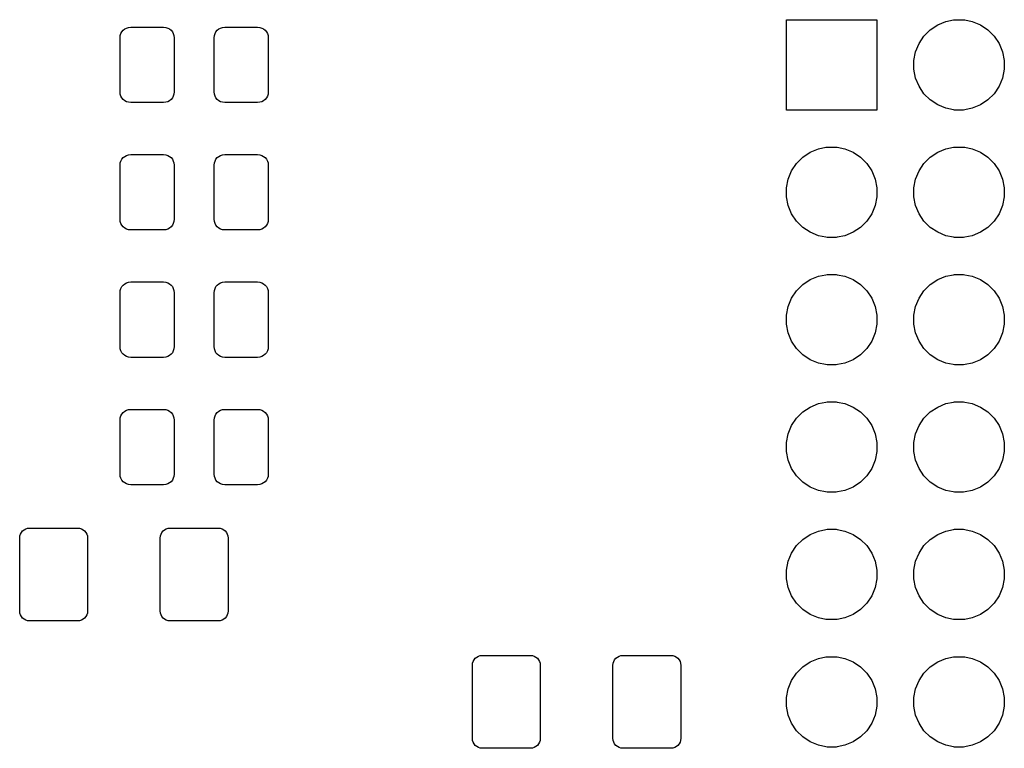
# Model space of a CAD drawing. Extents: x 4.88 to 6.44, y -3.76 to -3.16.
# Tile 2 of 2: x 5.66 to 6.44, y -3.74 to -3.16. Entities that reach past the tile are written whole.
import ezdxf

# ---------------------------------------------------------------- set-up
doc = ezdxf.new("R2010")
doc.units = 0
doc.header["$MEASUREMENT"] = 0
doc.layers.add('BLACK', color=7, linetype='CONTINUOUS')

msp = doc.modelspace()

# ---------------------------------------------------------------- linework, layer by layer
at = {"layer": 'BLACK', "linetype": 'CONTINUOUS'}
for p, q in [((6.26453, -3.23547), (6.26453, -3.16453)), ((6.26453, -3.16453), (6.33547, -3.16453)), ((6.33547, -3.16453), (6.33547, -3.23547)), ((6.3832, -3.16856), (6.38965, -3.16589)), ((6.38965, -3.16589), (6.39553, -3.16472)), ((6.39553, -3.16472), (6.39651, -3.16453)), ((6.39651, -3.16453), (6.40349, -3.16453)), ((6.40349, -3.16453), (6.40447, -3.16472)), ((6.40447, -3.16472), (6.41035, -3.16589)), ((6.41035, -3.16589), (6.4168, -3.16856)), ((5.74253, -3.17547), (5.74328, -3.17406)), ((5.74328, -3.17406), (5.74429, -3.17283)), ((5.74429, -3.17283), (5.74552, -3.17182)), ((5.74552, -3.17182), (5.74692, -3.17107)), ((5.74692, -3.17107), (5.74845, -3.17061)), ((5.74845, -3.17061), (5.75027, -3.17043)), ((5.75027, -3.17043), (5.77591, -3.17043)), ((5.77591, -3.17043), (5.77773, -3.17061)), ((5.77773, -3.17061), (5.77926, -3.17107)), ((5.77926, -3.17107), (5.78066, -3.17182)), ((5.78066, -3.17182), (5.78189, -3.17283)), ((5.78189, -3.17283), (5.7829, -3.17406)), ((5.7829, -3.17406), (5.78365, -3.17547)), ((5.81635, -3.17547), (5.8171, -3.17406)), ((5.8171, -3.17406), (5.81811, -3.17283)), ((5.81811, -3.17283), (5.81934, -3.17182)), ((5.81934, -3.17182), (5.82074, -3.17107)), ((5.82074, -3.17107), (5.82227, -3.17061)), ((5.82227, -3.17061), (5.82409, -3.17043)), ((5.82409, -3.17043), (5.84973, -3.17043)), ((5.84973, -3.17043), (5.85155, -3.17061)), ((5.85155, -3.17061), (5.85308, -3.17107)), ((5.85308, -3.17107), (5.85448, -3.17182)), ((5.85448, -3.17182), (5.85571, -3.17283)), ((5.85571, -3.17283), (5.85672, -3.17406)), ((5.85672, -3.17406), (5.85747, -3.17547)), ((6.37245, -3.17739), (6.37739, -3.17245)), ((6.37739, -3.17245), (6.3832, -3.16856)), ((6.4168, -3.16856), (6.42261, -3.17245)), ((6.42261, -3.17245), (6.42755, -3.17739)), ((5.74189, -3.17881), (5.74207, -3.17699)), ((5.74189, -3.22119), (5.74189, -3.17881)), ((5.74207, -3.17699), (5.74253, -3.17547)), ((5.78365, -3.17547), (5.78411, -3.17699)), ((5.78411, -3.17699), (5.78429, -3.17881)), ((5.78429, -3.17881), (5.78429, -3.22119)), ((5.81571, -3.17881), (5.81589, -3.17699)), ((5.81571, -3.22119), (5.81571, -3.17881)), ((5.81589, -3.17699), (5.81635, -3.17547)), ((5.85747, -3.17547), (5.85793, -3.17699)), ((5.85793, -3.17699), (5.85811, -3.17881)), ((5.85811, -3.17881), (5.85811, -3.22119)), ((6.36856, -3.1832), (6.37245, -3.17739)), ((6.42755, -3.17739), (6.43144, -3.1832)), ((6.36453, -3.19651), (6.36589, -3.18965)), ((6.36589, -3.18965), (6.36856, -3.1832)), ((6.43144, -3.1832), (6.43411, -3.18965)), ((6.43411, -3.18965), (6.43547, -3.19651)), ((6.36453, -3.20349), (6.36453, -3.19651)), ((6.43547, -3.19651), (6.43547, -3.20349)), ((6.36589, -3.21035), (6.36453, -3.20349)), ((6.43547, -3.20349), (6.43411, -3.21035)), ((6.36856, -3.2168), (6.36589, -3.21035)), ((6.43411, -3.21035), (6.43144, -3.2168)), ((6.37245, -3.22261), (6.36856, -3.2168)), ((6.43144, -3.2168), (6.42755, -3.22261)), ((5.74207, -3.22301), (5.74189, -3.22119)), ((5.74253, -3.22453), (5.74207, -3.22301)), ((5.74328, -3.22594), (5.74253, -3.22453)), ((5.74429, -3.22717), (5.74328, -3.22594)), ((5.74552, -3.22818), (5.74429, -3.22717)), ((5.74692, -3.22893), (5.74552, -3.22818)), ((5.78066, -3.22818), (5.77926, -3.22893)), ((5.78189, -3.22717), (5.78066, -3.22818)), ((5.7829, -3.22594), (5.78189, -3.22717)), ((5.78365, -3.22453), (5.7829, -3.22594)), ((5.78411, -3.22301), (5.78365, -3.22453)), ((5.78429, -3.22119), (5.78411, -3.22301)), ((5.81589, -3.22301), (5.81571, -3.22119)), ((5.81635, -3.22453), (5.81589, -3.22301)), ((5.8171, -3.22594), (5.81635, -3.22453)), ((5.81811, -3.22717), (5.8171, -3.22594)), ((5.81934, -3.22818), (5.81811, -3.22717)), ((5.82074, -3.22893), (5.81934, -3.22818)), ((5.85448, -3.22818), (5.85308, -3.22893)), ((5.85571, -3.22717), (5.85448, -3.22818)), ((5.85672, -3.22594), (5.85571, -3.22717)), ((5.85747, -3.22453), (5.85672, -3.22594)), ((5.85793, -3.22301), (5.85747, -3.22453)), ((5.85811, -3.22119), (5.85793, -3.22301)), ((6.37739, -3.22755), (6.37245, -3.22261)), ((6.3832, -3.23144), (6.37739, -3.22755)), ((6.42261, -3.22755), (6.4168, -3.23144)), ((6.42755, -3.22261), (6.42261, -3.22755)), ((5.74845, -3.22939), (5.74692, -3.22893)), ((5.75027, -3.22957), (5.74845, -3.22939)), ((5.77591, -3.22957), (5.75027, -3.22957)), ((5.77773, -3.22939), (5.77591, -3.22957)), ((5.77926, -3.22893), (5.77773, -3.22939)), ((5.82227, -3.22939), (5.82074, -3.22893)), ((5.82409, -3.22957), (5.82227, -3.22939)), ((5.84973, -3.22957), (5.82409, -3.22957)), ((5.85155, -3.22939), (5.84973, -3.22957)), ((5.85308, -3.22893), (5.85155, -3.22939)), ((6.33547, -3.23547), (6.26453, -3.23547)), ((6.38965, -3.23411), (6.3832, -3.23144)), ((6.39553, -3.23528), (6.38965, -3.23411)), ((6.39651, -3.23547), (6.39553, -3.23528)), ((6.40349, -3.23547), (6.39651, -3.23547)), ((6.40447, -3.23528), (6.40349, -3.23547)), ((6.41035, -3.23411), (6.40447, -3.23528)), ((6.4168, -3.23144), (6.41035, -3.23411)), ((6.2832, -3.26856), (6.28965, -3.26589)), ((6.28965, -3.26589), (6.29553, -3.26472)), ((6.29553, -3.26472), (6.29651, -3.26453)), ((6.29651, -3.26453), (6.30349, -3.26453)), ((6.30349, -3.26453), (6.30447, -3.26472)), ((6.30447, -3.26472), (6.31035, -3.26589)), ((6.31035, -3.26589), (6.3168, -3.26856)), ((6.3832, -3.26856), (6.38965, -3.26589)), ((6.38965, -3.26589), (6.39553, -3.26472)), ((6.39553, -3.26472), (6.39651, -3.26453)), ((6.39651, -3.26453), (6.40349, -3.26453)), ((6.40349, -3.26453), (6.40447, -3.26472)), ((6.40447, -3.26472), (6.41035, -3.26589)), ((6.41035, -3.26589), (6.4168, -3.26856)), ((5.74253, -3.27547), (5.74328, -3.27406)), ((5.74328, -3.27406), (5.74429, -3.27283)), ((5.74429, -3.27283), (5.74552, -3.27182)), ((5.74552, -3.27182), (5.74692, -3.27107)), ((5.74692, -3.27107), (5.74845, -3.27061)), ((5.74845, -3.27061), (5.75027, -3.27043)), ((5.75027, -3.27043), (5.77591, -3.27043)), ((5.77591, -3.27043), (5.77773, -3.27061)), ((5.77773, -3.27061), (5.77926, -3.27107)), ((5.77926, -3.27107), (5.78066, -3.27182)), ((5.78066, -3.27182), (5.78189, -3.27283)), ((5.78189, -3.27283), (5.7829, -3.27406)), ((5.7829, -3.27406), (5.78365, -3.27547)), ((5.81635, -3.27547), (5.8171, -3.27406)), ((5.8171, -3.27406), (5.81811, -3.27283)), ((5.81811, -3.27283), (5.81934, -3.27182)), ((5.81934, -3.27182), (5.82074, -3.27107)), ((5.82074, -3.27107), (5.82227, -3.27061)), ((5.82227, -3.27061), (5.82409, -3.27043)), ((5.82409, -3.27043), (5.84973, -3.27043)), ((5.84973, -3.27043), (5.85155, -3.27061)), ((5.85155, -3.27061), (5.85308, -3.27107)), ((5.85308, -3.27107), (5.85448, -3.27182)), ((5.85448, -3.27182), (5.85571, -3.27283)), ((5.85571, -3.27283), (5.85672, -3.27406)), ((5.85672, -3.27406), (5.85747, -3.27547)), ((6.27245, -3.27739), (6.27739, -3.27245)), ((6.27739, -3.27245), (6.2832, -3.26856)), ((6.3168, -3.26856), (6.32261, -3.27245)), ((6.32261, -3.27245), (6.32755, -3.27739)), ((6.37245, -3.27739), (6.37739, -3.27245)), ((6.37739, -3.27245), (6.3832, -3.26856)), ((6.4168, -3.26856), (6.42261, -3.27245)), ((6.42261, -3.27245), (6.42755, -3.27739)), ((5.74189, -3.27881), (5.74207, -3.27699)), ((5.74189, -3.32119), (5.74189, -3.27881)), ((5.74207, -3.27699), (5.74253, -3.27547)), ((5.78365, -3.27547), (5.78411, -3.27699)), ((5.78411, -3.27699), (5.78429, -3.27881)), ((5.78429, -3.27881), (5.78429, -3.32119)), ((5.81571, -3.27881), (5.81589, -3.27699)), ((5.81571, -3.32119), (5.81571, -3.27881)), ((5.81589, -3.27699), (5.81635, -3.27547)), ((5.85747, -3.27547), (5.85793, -3.27699)), ((5.85793, -3.27699), (5.85811, -3.27881)), ((5.85811, -3.27881), (5.85811, -3.32119)), ((6.26856, -3.2832), (6.27245, -3.27739)), ((6.32755, -3.27739), (6.33144, -3.2832)), ((6.36856, -3.2832), (6.37245, -3.27739)), ((6.42755, -3.27739), (6.43144, -3.2832)), ((6.26453, -3.29651), (6.26589, -3.28965)), ((6.26589, -3.28965), (6.26856, -3.2832)), ((6.33144, -3.2832), (6.33411, -3.28965)), ((6.33411, -3.28965), (6.33547, -3.29651)), ((6.36453, -3.29651), (6.36589, -3.28965)), ((6.36589, -3.28965), (6.36856, -3.2832)), ((6.43144, -3.2832), (6.43411, -3.28965)), ((6.43411, -3.28965), (6.43547, -3.29651)), ((6.26453, -3.30349), (6.26453, -3.29651)), ((6.33547, -3.29651), (6.33547, -3.30349)), ((6.36453, -3.30349), (6.36453, -3.29651)), ((6.43547, -3.29651), (6.43547, -3.30349)), ((6.26589, -3.31035), (6.26453, -3.30349)), ((6.33547, -3.30349), (6.33411, -3.31035)), ((6.36589, -3.31035), (6.36453, -3.30349)), ((6.43547, -3.30349), (6.43411, -3.31035)), ((6.26856, -3.3168), (6.26589, -3.31035)), ((6.33411, -3.31035), (6.33144, -3.3168)), ((6.36856, -3.3168), (6.36589, -3.31035)), ((6.43411, -3.31035), (6.43144, -3.3168)), ((6.27245, -3.32261), (6.26856, -3.3168)), ((6.33144, -3.3168), (6.32755, -3.32261)), ((6.37245, -3.32261), (6.36856, -3.3168)), ((6.43144, -3.3168), (6.42755, -3.32261)), ((5.74207, -3.32301), (5.74189, -3.32119)), ((5.74253, -3.32453), (5.74207, -3.32301)), ((5.74328, -3.32594), (5.74253, -3.32453)), ((5.74429, -3.32717), (5.74328, -3.32594)), ((5.74552, -3.32818), (5.74429, -3.32717)), ((5.74692, -3.32893), (5.74552, -3.32818)), ((5.78066, -3.32818), (5.77926, -3.32893)), ((5.78189, -3.32717), (5.78066, -3.32818)), ((5.7829, -3.32594), (5.78189, -3.32717)), ((5.78365, -3.32453), (5.7829, -3.32594)), ((5.78411, -3.32301), (5.78365, -3.32453)), ((5.78429, -3.32119), (5.78411, -3.32301)), ((5.81589, -3.32301), (5.81571, -3.32119)), ((5.81635, -3.32453), (5.81589, -3.32301)), ((5.8171, -3.32594), (5.81635, -3.32453)), ((5.81811, -3.32717), (5.8171, -3.32594)), ((5.81934, -3.32818), (5.81811, -3.32717)), ((5.82074, -3.32893), (5.81934, -3.32818)), ((5.85448, -3.32818), (5.85308, -3.32893)), ((5.85571, -3.32717), (5.85448, -3.32818)), ((5.85672, -3.32594), (5.85571, -3.32717)), ((5.85747, -3.32453), (5.85672, -3.32594)), ((5.85793, -3.32301), (5.85747, -3.32453)), ((5.85811, -3.32119), (5.85793, -3.32301)), ((6.27739, -3.32755), (6.27245, -3.32261)), ((6.2832, -3.33144), (6.27739, -3.32755)), ((6.32261, -3.32755), (6.3168, -3.33144)), ((6.32755, -3.32261), (6.32261, -3.32755)), ((6.37739, -3.32755), (6.37245, -3.32261)), ((6.3832, -3.33144), (6.37739, -3.32755)), ((6.42261, -3.32755), (6.4168, -3.33144)), ((6.42755, -3.32261), (6.42261, -3.32755)), ((5.74845, -3.32939), (5.74692, -3.32893)), ((5.75027, -3.32957), (5.74845, -3.32939)), ((5.77591, -3.32957), (5.75027, -3.32957)), ((5.77773, -3.32939), (5.77591, -3.32957)), ((5.77926, -3.32893), (5.77773, -3.32939)), ((5.82227, -3.32939), (5.82074, -3.32893)), ((5.82409, -3.32957), (5.82227, -3.32939)), ((5.84973, -3.32957), (5.82409, -3.32957)), ((5.85155, -3.32939), (5.84973, -3.32957)), ((5.85308, -3.32893), (5.85155, -3.32939)), ((6.28965, -3.33411), (6.2832, -3.33144)), ((6.29553, -3.33528), (6.28965, -3.33411)), ((6.29651, -3.33547), (6.29553, -3.33528)), ((6.30349, -3.33547), (6.29651, -3.33547)), ((6.30447, -3.33528), (6.30349, -3.33547)), ((6.31035, -3.33411), (6.30447, -3.33528)), ((6.3168, -3.33144), (6.31035, -3.33411)), ((6.38965, -3.33411), (6.3832, -3.33144)), ((6.39553, -3.33528), (6.38965, -3.33411)), ((6.39651, -3.33547), (6.39553, -3.33528)), ((6.40349, -3.33547), (6.39651, -3.33547)), ((6.40447, -3.33528), (6.40349, -3.33547)), ((6.41035, -3.33411), (6.40447, -3.33528)), ((6.4168, -3.33144), (6.41035, -3.33411)), ((6.2832, -3.36856), (6.28965, -3.36589)), ((6.28965, -3.36589), (6.29553, -3.36472)), ((6.29553, -3.36472), (6.29651, -3.36453)), ((6.29651, -3.36453), (6.30349, -3.36453)), ((6.30349, -3.36453), (6.30447, -3.36472)), ((6.30447, -3.36472), (6.31035, -3.36589)), ((6.31035, -3.36589), (6.3168, -3.36856)), ((6.3832, -3.36856), (6.38965, -3.36589)), ((6.38965, -3.36589), (6.39553, -3.36472)), ((6.39553, -3.36472), (6.39651, -3.36453)), ((6.39651, -3.36453), (6.40349, -3.36453)), ((6.40349, -3.36453), (6.40447, -3.36472)), ((6.40447, -3.36472), (6.41035, -3.36589)), ((6.41035, -3.36589), (6.4168, -3.36856)), ((5.74253, -3.37547), (5.74328, -3.37406)), ((5.74328, -3.37406), (5.74429, -3.37283)), ((5.74429, -3.37283), (5.74552, -3.37182)), ((5.74552, -3.37182), (5.74692, -3.37107)), ((5.74692, -3.37107), (5.74845, -3.37061)), ((5.74845, -3.37061), (5.75027, -3.37043)), ((5.75027, -3.37043), (5.77591, -3.37043)), ((5.77591, -3.37043), (5.77773, -3.37061)), ((5.77773, -3.37061), (5.77926, -3.37107)), ((5.77926, -3.37107), (5.78066, -3.37182)), ((5.78066, -3.37182), (5.78189, -3.37283)), ((5.78189, -3.37283), (5.7829, -3.37406)), ((5.7829, -3.37406), (5.78365, -3.37547)), ((5.81635, -3.37547), (5.8171, -3.37406)), ((5.8171, -3.37406), (5.81811, -3.37283)), ((5.81811, -3.37283), (5.81934, -3.37182)), ((5.81934, -3.37182), (5.82074, -3.37107)), ((5.82074, -3.37107), (5.82227, -3.37061)), ((5.82227, -3.37061), (5.82409, -3.37043)), ((5.82409, -3.37043), (5.84973, -3.37043)), ((5.84973, -3.37043), (5.85155, -3.37061)), ((5.85155, -3.37061), (5.85308, -3.37107)), ((5.85308, -3.37107), (5.85448, -3.37182)), ((5.85448, -3.37182), (5.85571, -3.37283)), ((5.85571, -3.37283), (5.85672, -3.37406)), ((5.85672, -3.37406), (5.85747, -3.37547)), ((6.27245, -3.37739), (6.27739, -3.37245)), ((6.27739, -3.37245), (6.2832, -3.36856)), ((6.3168, -3.36856), (6.32261, -3.37245)), ((6.32261, -3.37245), (6.32755, -3.37739)), ((6.37245, -3.37739), (6.37739, -3.37245)), ((6.37739, -3.37245), (6.3832, -3.36856)), ((6.4168, -3.36856), (6.42261, -3.37245)), ((6.42261, -3.37245), (6.42755, -3.37739)), ((5.74189, -3.37881), (5.74207, -3.37699)), ((5.74189, -3.42119), (5.74189, -3.37881)), ((5.74207, -3.37699), (5.74253, -3.37547)), ((5.78365, -3.37547), (5.78411, -3.37699)), ((5.78411, -3.37699), (5.78429, -3.37881)), ((5.78429, -3.37881), (5.78429, -3.42119)), ((5.81571, -3.37881), (5.81589, -3.37699)), ((5.81571, -3.42119), (5.81571, -3.37881)), ((5.81589, -3.37699), (5.81635, -3.37547)), ((5.85747, -3.37547), (5.85793, -3.37699)), ((5.85793, -3.37699), (5.85811, -3.37881)), ((5.85811, -3.37881), (5.85811, -3.42119)), ((6.26856, -3.3832), (6.27245, -3.37739)), ((6.32755, -3.37739), (6.33144, -3.3832)), ((6.36856, -3.3832), (6.37245, -3.37739)), ((6.42755, -3.37739), (6.43144, -3.3832)), ((6.26453, -3.39651), (6.26589, -3.38965)), ((6.26589, -3.38965), (6.26856, -3.3832)), ((6.33144, -3.3832), (6.33411, -3.38965)), ((6.33411, -3.38965), (6.33547, -3.39651)), ((6.36453, -3.39651), (6.36589, -3.38965)), ((6.36589, -3.38965), (6.36856, -3.3832)), ((6.43144, -3.3832), (6.43411, -3.38965)), ((6.43411, -3.38965), (6.43547, -3.39651)), ((6.26453, -3.40349), (6.26453, -3.39651)), ((6.33547, -3.39651), (6.33547, -3.40349)), ((6.36453, -3.40349), (6.36453, -3.39651)), ((6.43547, -3.39651), (6.43547, -3.40349)), ((6.26589, -3.41035), (6.26453, -3.40349)), ((6.33547, -3.40349), (6.33411, -3.41035)), ((6.36589, -3.41035), (6.36453, -3.40349)), ((6.43547, -3.40349), (6.43411, -3.41035)), ((6.26856, -3.4168), (6.26589, -3.41035)), ((6.33411, -3.41035), (6.33144, -3.4168)), ((6.36856, -3.4168), (6.36589, -3.41035)), ((6.43411, -3.41035), (6.43144, -3.4168)), ((5.74207, -3.42301), (5.74189, -3.42119)), ((5.78429, -3.42119), (5.78411, -3.42301)), ((5.81589, -3.42301), (5.81571, -3.42119)), ((5.85811, -3.42119), (5.85793, -3.42301)), ((6.27245, -3.42261), (6.26856, -3.4168)), ((6.33144, -3.4168), (6.32755, -3.42261)), ((6.37245, -3.42261), (6.36856, -3.4168)), ((6.43144, -3.4168), (6.42755, -3.42261)), ((5.74253, -3.42453), (5.74207, -3.42301)), ((5.74328, -3.42594), (5.74253, -3.42453)), ((5.74429, -3.42717), (5.74328, -3.42594)), ((5.74552, -3.42818), (5.74429, -3.42717)), ((5.74692, -3.42893), (5.74552, -3.42818)), ((5.74845, -3.42939), (5.74692, -3.42893)), ((5.77926, -3.42893), (5.77773, -3.42939)), ((5.78066, -3.42818), (5.77926, -3.42893)), ((5.78189, -3.42717), (5.78066, -3.42818)), ((5.7829, -3.42594), (5.78189, -3.42717)), ((5.78365, -3.42453), (5.7829, -3.42594)), ((5.78411, -3.42301), (5.78365, -3.42453)), ((5.81635, -3.42453), (5.81589, -3.42301)), ((5.8171, -3.42594), (5.81635, -3.42453)), ((5.81811, -3.42717), (5.8171, -3.42594)), ((5.81934, -3.42818), (5.81811, -3.42717)), ((5.82074, -3.42893), (5.81934, -3.42818)), ((5.82227, -3.42939), (5.82074, -3.42893)), ((5.85308, -3.42893), (5.85155, -3.42939)), ((5.85448, -3.42818), (5.85308, -3.42893)), ((5.85571, -3.42717), (5.85448, -3.42818)), ((5.85672, -3.42594), (5.85571, -3.42717)), ((5.85747, -3.42453), (5.85672, -3.42594)), ((5.85793, -3.42301), (5.85747, -3.42453)), ((6.27739, -3.42755), (6.27245, -3.42261)), ((6.2832, -3.43144), (6.27739, -3.42755)), ((6.32261, -3.42755), (6.3168, -3.43144)), ((6.32755, -3.42261), (6.32261, -3.42755)), ((6.37739, -3.42755), (6.37245, -3.42261)), ((6.3832, -3.43144), (6.37739, -3.42755)), ((6.42261, -3.42755), (6.4168, -3.43144)), ((6.42755, -3.42261), (6.42261, -3.42755)), ((5.75027, -3.42957), (5.74845, -3.42939)), ((5.77591, -3.42957), (5.75027, -3.42957)), ((5.77773, -3.42939), (5.77591, -3.42957)), ((5.82409, -3.42957), (5.82227, -3.42939)), ((5.84973, -3.42957), (5.82409, -3.42957)), ((5.85155, -3.42939), (5.84973, -3.42957)), ((6.28965, -3.43411), (6.2832, -3.43144)), ((6.2953, -3.43523), (6.28965, -3.43411)), ((6.29651, -3.43547), (6.2953, -3.43523)), ((6.30349, -3.43547), (6.29651, -3.43547)), ((6.3047, -3.43523), (6.30349, -3.43547)), ((6.31035, -3.43411), (6.3047, -3.43523)), ((6.3168, -3.43144), (6.31035, -3.43411)), ((6.38965, -3.43411), (6.3832, -3.43144)), ((6.3953, -3.43523), (6.38965, -3.43411)), ((6.39651, -3.43547), (6.3953, -3.43523)), ((6.40349, -3.43547), (6.39651, -3.43547)), ((6.4047, -3.43523), (6.40349, -3.43547)), ((6.41035, -3.43411), (6.4047, -3.43523)), ((6.4168, -3.43144), (6.41035, -3.43411)), ((6.2832, -3.46856), (6.28965, -3.46589)), ((6.28965, -3.46589), (6.29553, -3.46472)), ((6.29553, -3.46472), (6.29651, -3.46453)), ((6.29651, -3.46453), (6.30349, -3.46453)), ((6.30349, -3.46453), (6.30447, -3.46472)), ((6.30447, -3.46472), (6.31035, -3.46589)), ((6.31035, -3.46589), (6.3168, -3.46856)), ((6.3832, -3.46856), (6.38965, -3.46589)), ((6.38965, -3.46589), (6.39553, -3.46472)), ((6.39553, -3.46472), (6.39651, -3.46453)), ((6.39651, -3.46453), (6.40349, -3.46453)), ((6.40349, -3.46453), (6.40447, -3.46472)), ((6.40447, -3.46472), (6.41035, -3.46589)), ((6.41035, -3.46589), (6.4168, -3.46856)), ((5.74253, -3.47547), (5.74328, -3.47406)), ((5.74328, -3.47406), (5.74429, -3.47283)), ((5.74429, -3.47283), (5.74552, -3.47182)), ((5.74552, -3.47182), (5.74692, -3.47107)), ((5.74692, -3.47107), (5.74845, -3.47061)), ((5.74845, -3.47061), (5.75027, -3.47043)), ((5.75027, -3.47043), (5.77591, -3.47043)), ((5.77591, -3.47043), (5.77773, -3.47061)), ((5.77773, -3.47061), (5.77926, -3.47107)), ((5.77926, -3.47107), (5.78066, -3.47182)), ((5.78066, -3.47182), (5.78189, -3.47283)), ((5.78189, -3.47283), (5.7829, -3.47406)), ((5.7829, -3.47406), (5.78365, -3.47547)), ((5.81635, -3.47547), (5.8171, -3.47406)), ((5.8171, -3.47406), (5.81811, -3.47283)), ((5.81811, -3.47283), (5.81934, -3.47182)), ((5.81934, -3.47182), (5.82074, -3.47107)), ((5.82074, -3.47107), (5.82227, -3.47061)), ((5.82227, -3.47061), (5.82409, -3.47043)), ((5.82409, -3.47043), (5.84973, -3.47043)), ((5.84973, -3.47043), (5.85155, -3.47061)), ((5.85155, -3.47061), (5.85308, -3.47107)), ((5.85308, -3.47107), (5.85448, -3.47182)), ((5.85448, -3.47182), (5.85571, -3.47283)), ((5.85571, -3.47283), (5.85672, -3.47406)), ((5.85672, -3.47406), (5.85747, -3.47547)), ((6.27245, -3.47739), (6.27739, -3.47245)), ((6.27739, -3.47245), (6.2832, -3.46856)), ((6.3168, -3.46856), (6.32261, -3.47245)), ((6.32261, -3.47245), (6.32755, -3.47739)), ((6.37245, -3.47739), (6.37739, -3.47245)), ((6.37739, -3.47245), (6.3832, -3.46856)), ((6.4168, -3.46856), (6.42261, -3.47245)), ((6.42261, -3.47245), (6.42755, -3.47739)), ((5.74189, -3.47881), (5.74207, -3.47699)), ((5.74189, -3.52119), (5.74189, -3.47881)), ((5.74207, -3.47699), (5.74253, -3.47547)), ((5.78365, -3.47547), (5.78411, -3.47699)), ((5.78411, -3.47699), (5.78429, -3.47881)), ((5.78429, -3.47881), (5.78429, -3.52119)), ((5.81571, -3.47881), (5.81589, -3.47699)), ((5.81571, -3.52119), (5.81571, -3.47881)), ((5.81589, -3.47699), (5.81635, -3.47547)), ((5.85747, -3.47547), (5.85793, -3.47699)), ((5.85793, -3.47699), (5.85811, -3.47881)), ((5.85811, -3.47881), (5.85811, -3.52119)), ((6.26856, -3.4832), (6.27245, -3.47739)), ((6.32755, -3.47739), (6.33144, -3.4832)), ((6.36856, -3.4832), (6.37245, -3.47739)), ((6.42755, -3.47739), (6.43144, -3.4832)), ((6.26453, -3.49651), (6.26589, -3.48965)), ((6.26589, -3.48965), (6.26856, -3.4832)), ((6.33144, -3.4832), (6.33411, -3.48965)), ((6.33411, -3.48965), (6.33547, -3.49651)), ((6.36453, -3.49651), (6.36589, -3.48965)), ((6.36589, -3.48965), (6.36856, -3.4832)), ((6.43144, -3.4832), (6.43411, -3.48965)), ((6.43411, -3.48965), (6.43547, -3.49651)), ((6.26453, -3.50349), (6.26453, -3.49651)), ((6.33547, -3.49651), (6.33547, -3.50349)), ((6.36453, -3.50349), (6.36453, -3.49651)), ((6.43547, -3.49651), (6.43547, -3.50349)), ((6.26589, -3.51035), (6.26453, -3.50349)), ((6.33547, -3.50349), (6.33411, -3.51035)), ((6.36589, -3.51035), (6.36453, -3.50349)), ((6.43547, -3.50349), (6.43411, -3.51035)), ((6.26856, -3.5168), (6.26589, -3.51035)), ((6.33411, -3.51035), (6.33144, -3.5168)), ((6.36856, -3.5168), (6.36589, -3.51035)), ((6.43411, -3.51035), (6.43144, -3.5168)), ((5.74207, -3.52301), (5.74189, -3.52119)), ((5.78429, -3.52119), (5.78411, -3.52301)), ((5.81589, -3.52301), (5.81571, -3.52119)), ((5.85811, -3.52119), (5.85793, -3.52301)), ((6.27245, -3.52261), (6.26856, -3.5168)), ((6.33144, -3.5168), (6.32755, -3.52261)), ((6.37245, -3.52261), (6.36856, -3.5168)), ((6.43144, -3.5168), (6.42755, -3.52261)), ((5.74253, -3.52453), (5.74207, -3.52301)), ((5.74328, -3.52594), (5.74253, -3.52453)), ((5.74429, -3.52717), (5.74328, -3.52594)), ((5.74552, -3.52818), (5.74429, -3.52717)), ((5.74692, -3.52893), (5.74552, -3.52818)), ((5.74845, -3.52939), (5.74692, -3.52893)), ((5.75027, -3.52957), (5.74845, -3.52939)), ((5.77773, -3.52939), (5.77591, -3.52957)), ((5.77926, -3.52893), (5.77773, -3.52939)), ((5.78066, -3.52818), (5.77926, -3.52893)), ((5.78189, -3.52717), (5.78066, -3.52818)), ((5.7829, -3.52594), (5.78189, -3.52717)), ((5.78365, -3.52453), (5.7829, -3.52594)), ((5.78411, -3.52301), (5.78365, -3.52453)), ((5.81635, -3.52453), (5.81589, -3.52301)), ((5.8171, -3.52594), (5.81635, -3.52453)), ((5.81811, -3.52717), (5.8171, -3.52594)), ((5.81934, -3.52818), (5.81811, -3.52717)), ((5.82074, -3.52893), (5.81934, -3.52818)), ((5.82227, -3.52939), (5.82074, -3.52893)), ((5.82409, -3.52957), (5.82227, -3.52939)), ((5.85155, -3.52939), (5.84973, -3.52957)), ((5.85308, -3.52893), (5.85155, -3.52939)), ((5.85448, -3.52818), (5.85308, -3.52893)), ((5.85571, -3.52717), (5.85448, -3.52818)), ((5.85672, -3.52594), (5.85571, -3.52717)), ((5.85747, -3.52453), (5.85672, -3.52594)), ((5.85793, -3.52301), (5.85747, -3.52453)), ((6.27739, -3.52755), (6.27245, -3.52261)), ((6.2832, -3.53144), (6.27739, -3.52755)), ((6.32261, -3.52755), (6.3168, -3.53144)), ((6.32755, -3.52261), (6.32261, -3.52755)), ((6.37739, -3.52755), (6.37245, -3.52261)), ((6.3832, -3.53144), (6.37739, -3.52755)), ((6.42261, -3.52755), (6.4168, -3.53144)), ((6.42755, -3.52261), (6.42261, -3.52755)), ((5.77591, -3.52957), (5.75027, -3.52957)), ((5.84973, -3.52957), (5.82409, -3.52957)), ((6.28965, -3.53411), (6.2832, -3.53144)), ((6.2953, -3.53523), (6.28965, -3.53411)), ((6.29651, -3.53547), (6.2953, -3.53523)), ((6.30349, -3.53547), (6.29651, -3.53547)), ((6.3047, -3.53523), (6.30349, -3.53547)), ((6.31035, -3.53411), (6.3047, -3.53523)), ((6.3168, -3.53144), (6.31035, -3.53411)), ((6.38965, -3.53411), (6.3832, -3.53144)), ((6.3953, -3.53523), (6.38965, -3.53411)), ((6.39651, -3.53547), (6.3953, -3.53523)), ((6.40349, -3.53547), (6.39651, -3.53547)), ((6.4047, -3.53523), (6.40349, -3.53547)), ((6.41035, -3.53411), (6.4047, -3.53523)), ((6.4168, -3.53144), (6.41035, -3.53411)), ((5.66376, -3.5683), (5.66447, -3.56698)), ((5.66447, -3.56698), (5.66542, -3.56581)), ((5.66542, -3.56581), (5.66658, -3.56486)), ((5.66658, -3.56486), (5.66791, -3.56415)), ((5.66791, -3.56415), (5.66935, -3.56371)), ((5.66935, -3.56371), (5.67108, -3.56354)), ((5.67108, -3.56354), (5.70844, -3.56354)), ((5.70844, -3.56354), (5.71018, -3.56371)), ((5.71018, -3.56371), (5.71162, -3.56415)), ((5.71162, -3.56415), (5.71295, -3.56486)), ((5.71295, -3.56486), (5.71411, -3.56581)), ((5.71411, -3.56581), (5.71506, -3.56698)), ((5.71506, -3.56698), (5.71577, -3.5683)), ((5.77399, -3.5683), (5.7747, -3.56698)), ((5.7747, -3.56698), (5.77566, -3.56581)), ((5.77566, -3.56581), (5.77682, -3.56486)), ((5.77682, -3.56486), (5.77814, -3.56415)), ((5.77814, -3.56415), (5.77958, -3.56371)), ((5.77958, -3.56371), (5.78132, -3.56354)), ((5.78132, -3.56354), (5.81868, -3.56354)), ((5.81868, -3.56354), (5.82042, -3.56371)), ((5.82042, -3.56371), (5.82186, -3.56415)), ((5.82186, -3.56415), (5.82318, -3.56486)), ((5.82318, -3.56486), (5.82434, -3.56581)), ((5.82434, -3.56581), (5.8253, -3.56698)), ((5.8253, -3.56698), (5.82601, -3.5683)), ((6.2832, -3.56856), (6.28965, -3.56589)), ((6.28965, -3.56589), (6.29553, -3.56472)), ((6.29553, -3.56472), (6.29651, -3.56453)), ((6.29651, -3.56453), (6.30349, -3.56453)), ((6.30349, -3.56453), (6.30447, -3.56472)), ((6.30447, -3.56472), (6.31035, -3.56589)), ((6.31035, -3.56589), (6.3168, -3.56856)), ((6.3832, -3.56856), (6.38965, -3.56589)), ((6.38965, -3.56589), (6.39553, -3.56472)), ((6.39553, -3.56472), (6.39651, -3.56453)), ((6.39651, -3.56453), (6.40349, -3.56453)), ((6.40349, -3.56453), (6.40447, -3.56472)), ((6.40447, -3.56472), (6.41035, -3.56589)), ((6.41035, -3.56589), (6.4168, -3.56856)), ((5.66315, -3.57148), (5.66332, -3.56974)), ((5.66315, -3.62852), (5.66315, -3.57148)), ((5.66332, -3.56974), (5.66376, -3.5683)), ((5.71577, -3.5683), (5.71621, -3.56974)), ((5.71621, -3.56974), (5.71638, -3.57148)), ((5.71638, -3.57148), (5.71638, -3.62852)), ((5.77339, -3.57148), (5.77356, -3.56974)), ((5.77339, -3.62852), (5.77339, -3.57148)), ((5.77356, -3.56974), (5.77399, -3.5683)), ((5.82601, -3.5683), (5.82644, -3.56974)), ((5.82644, -3.56974), (5.82661, -3.57148)), ((5.82661, -3.57148), (5.82661, -3.62852)), ((6.27245, -3.57739), (6.27739, -3.57245)), ((6.27739, -3.57245), (6.2832, -3.56856)), ((6.3168, -3.56856), (6.32261, -3.57245)), ((6.32261, -3.57245), (6.32755, -3.57739)), ((6.37245, -3.57739), (6.37739, -3.57245)), ((6.37739, -3.57245), (6.3832, -3.56856)), ((6.4168, -3.56856), (6.42261, -3.57245)), ((6.42261, -3.57245), (6.42755, -3.57739)), ((6.26589, -3.58965), (6.26856, -3.5832)), ((6.26856, -3.5832), (6.27245, -3.57739)), ((6.32755, -3.57739), (6.33144, -3.5832)), ((6.33144, -3.5832), (6.33411, -3.58965)), ((6.36589, -3.58965), (6.36856, -3.5832)), ((6.36856, -3.5832), (6.37245, -3.57739)), ((6.42755, -3.57739), (6.43144, -3.5832)), ((6.43144, -3.5832), (6.43411, -3.58965)), ((6.26453, -3.59651), (6.26589, -3.58965)), ((6.33411, -3.58965), (6.33547, -3.59651)), ((6.36453, -3.59651), (6.36589, -3.58965)), ((6.43411, -3.58965), (6.43547, -3.59651)), ((6.26453, -3.60349), (6.26453, -3.59651)), ((6.33547, -3.59651), (6.33547, -3.60349)), ((6.36453, -3.60349), (6.36453, -3.59651)), ((6.43547, -3.59651), (6.43547, -3.60349)), ((6.26589, -3.61035), (6.26453, -3.60349)), ((6.33547, -3.60349), (6.33411, -3.61035)), ((6.36589, -3.61035), (6.36453, -3.60349)), ((6.43547, -3.60349), (6.43411, -3.61035)), ((6.26856, -3.6168), (6.26589, -3.61035)), ((6.33411, -3.61035), (6.33144, -3.6168)), ((6.36856, -3.6168), (6.36589, -3.61035)), ((6.43411, -3.61035), (6.43144, -3.6168)), ((6.27245, -3.62261), (6.26856, -3.6168)), ((6.33144, -3.6168), (6.32755, -3.62261)), ((6.37245, -3.62261), (6.36856, -3.6168)), ((6.43144, -3.6168), (6.42755, -3.62261)), ((5.66332, -3.63026), (5.66315, -3.62852)), ((5.71638, -3.62852), (5.71621, -3.63026)), ((5.77356, -3.63026), (5.77339, -3.62852)), ((5.82661, -3.62852), (5.82644, -3.63026)), ((6.27739, -3.62755), (6.27245, -3.62261)), ((6.2832, -3.63144), (6.27739, -3.62755)), ((6.32261, -3.62755), (6.3168, -3.63144)), ((6.32755, -3.62261), (6.32261, -3.62755)), ((6.37739, -3.62755), (6.37245, -3.62261)), ((6.3832, -3.63144), (6.37739, -3.62755)), ((6.42261, -3.62755), (6.4168, -3.63144)), ((6.42755, -3.62261), (6.42261, -3.62755)), ((5.66376, -3.6317), (5.66332, -3.63026)), ((5.66447, -3.63302), (5.66376, -3.6317)), ((5.66542, -3.63419), (5.66447, -3.63302)), ((5.66658, -3.63514), (5.66542, -3.63419)), ((5.66791, -3.63585), (5.66658, -3.63514)), ((5.66935, -3.63629), (5.66791, -3.63585)), ((5.67108, -3.63646), (5.66935, -3.63629)), ((5.70844, -3.63646), (5.67108, -3.63646)), ((5.71018, -3.63629), (5.70844, -3.63646)), ((5.71162, -3.63585), (5.71018, -3.63629)), ((5.71295, -3.63514), (5.71162, -3.63585)), ((5.71411, -3.63419), (5.71295, -3.63514)), ((5.71506, -3.63302), (5.71411, -3.63419)), ((5.71577, -3.6317), (5.71506, -3.63302)), ((5.71621, -3.63026), (5.71577, -3.6317)), ((5.77399, -3.6317), (5.77356, -3.63026)), ((5.7747, -3.63302), (5.77399, -3.6317)), ((5.77566, -3.63419), (5.7747, -3.63302)), ((5.77682, -3.63514), (5.77566, -3.63419)), ((5.77814, -3.63585), (5.77682, -3.63514)), ((5.77958, -3.63629), (5.77814, -3.63585)), ((5.78132, -3.63646), (5.77958, -3.63629)), ((5.81868, -3.63646), (5.78132, -3.63646)), ((5.82042, -3.63629), (5.81868, -3.63646)), ((5.82186, -3.63585), (5.82042, -3.63629)), ((5.82318, -3.63514), (5.82186, -3.63585)), ((5.82434, -3.63419), (5.82318, -3.63514)), ((5.8253, -3.63302), (5.82434, -3.63419)), ((5.82601, -3.6317), (5.8253, -3.63302)), ((5.82644, -3.63026), (5.82601, -3.6317)), ((6.28965, -3.63411), (6.2832, -3.63144)), ((6.29553, -3.63528), (6.28965, -3.63411)), ((6.29651, -3.63547), (6.29553, -3.63528)), ((6.30349, -3.63547), (6.29651, -3.63547)), ((6.30447, -3.63528), (6.30349, -3.63547)), ((6.31035, -3.63411), (6.30447, -3.63528)), ((6.3168, -3.63144), (6.31035, -3.63411)), ((6.38965, -3.63411), (6.3832, -3.63144)), ((6.39553, -3.63528), (6.38965, -3.63411)), ((6.39651, -3.63547), (6.39553, -3.63528)), ((6.40349, -3.63547), (6.39651, -3.63547)), ((6.40447, -3.63528), (6.40349, -3.63547)), ((6.41035, -3.63411), (6.40447, -3.63528)), ((6.4168, -3.63144), (6.41035, -3.63411)), ((6.01844, -3.66974), (6.01888, -3.6683)), ((6.01888, -3.6683), (6.01958, -3.66698)), ((6.01958, -3.66698), (6.02054, -3.66581)), ((6.02054, -3.66581), (6.0217, -3.66486)), ((6.0217, -3.66486), (6.02303, -3.66415)), ((6.02303, -3.66415), (6.02446, -3.66371)), ((6.02446, -3.66371), (6.0262, -3.66354)), ((6.0262, -3.66354), (6.06356, -3.66354)), ((6.06356, -3.66354), (6.0653, -3.66371)), ((6.0653, -3.66371), (6.06674, -3.66415)), ((6.06674, -3.66415), (6.06806, -3.66486)), ((6.06806, -3.66486), (6.06923, -3.66581)), ((6.06923, -3.66581), (6.07018, -3.66698)), ((6.07018, -3.66698), (6.07089, -3.6683)), ((6.07089, -3.6683), (6.07132, -3.66974)), ((6.12868, -3.66974), (6.12911, -3.6683)), ((6.12911, -3.6683), (6.12982, -3.66698)), ((6.12982, -3.66698), (6.13077, -3.66581)), ((6.13077, -3.66581), (6.13194, -3.66486)), ((6.13194, -3.66486), (6.13326, -3.66415)), ((6.13326, -3.66415), (6.1347, -3.66371)), ((6.1347, -3.66371), (6.13644, -3.66354)), ((6.13644, -3.66354), (6.1738, -3.66354)), ((6.1738, -3.66354), (6.17554, -3.66371)), ((6.17554, -3.66371), (6.17697, -3.66415)), ((6.17697, -3.66415), (6.1783, -3.66486)), ((6.1783, -3.66486), (6.17946, -3.66581)), ((6.17946, -3.66581), (6.18042, -3.66698)), ((6.18042, -3.66698), (6.18112, -3.6683)), ((6.18112, -3.6683), (6.18156, -3.66974)), ((6.2832, -3.66856), (6.28965, -3.66589)), ((6.28965, -3.66589), (6.29553, -3.66472)), ((6.29553, -3.66472), (6.29651, -3.66453)), ((6.29651, -3.66453), (6.30349, -3.66453)), ((6.30349, -3.66453), (6.30447, -3.66472)), ((6.30447, -3.66472), (6.31035, -3.66589)), ((6.31035, -3.66589), (6.3168, -3.66856)), ((6.3832, -3.66856), (6.38965, -3.66589)), ((6.38965, -3.66589), (6.39553, -3.66472)), ((6.39553, -3.66472), (6.39651, -3.66453)), ((6.39651, -3.66453), (6.40349, -3.66453)), ((6.40349, -3.66453), (6.40447, -3.66472)), ((6.40447, -3.66472), (6.41035, -3.66589)), ((6.41035, -3.66589), (6.4168, -3.66856)), ((6.01827, -3.67148), (6.01844, -3.66974)), ((6.01827, -3.72852), (6.01827, -3.67148)), ((6.07132, -3.66974), (6.0715, -3.67148)), ((6.0715, -3.67148), (6.0715, -3.72852)), ((6.1285, -3.67148), (6.12868, -3.66974)), ((6.1285, -3.72852), (6.1285, -3.67148)), ((6.18156, -3.66974), (6.18173, -3.67148)), ((6.18173, -3.67148), (6.18173, -3.72852)), ((6.27245, -3.67739), (6.27739, -3.67245)), ((6.27739, -3.67245), (6.2832, -3.66856)), ((6.3168, -3.66856), (6.32261, -3.67245)), ((6.32261, -3.67245), (6.32755, -3.67739)), ((6.37245, -3.67739), (6.37739, -3.67245)), ((6.37739, -3.67245), (6.3832, -3.66856)), ((6.4168, -3.66856), (6.42261, -3.67245)), ((6.42261, -3.67245), (6.42755, -3.67739)), ((6.26589, -3.68965), (6.26856, -3.6832)), ((6.26856, -3.6832), (6.27245, -3.67739)), ((6.32755, -3.67739), (6.33144, -3.6832)), ((6.33144, -3.6832), (6.33411, -3.68965)), ((6.36589, -3.68965), (6.36856, -3.6832)), ((6.36856, -3.6832), (6.37245, -3.67739)), ((6.42755, -3.67739), (6.43144, -3.6832)), ((6.43144, -3.6832), (6.43411, -3.68965)), ((6.26453, -3.69651), (6.26589, -3.68965)), ((6.33411, -3.68965), (6.33547, -3.69651)), ((6.36453, -3.69651), (6.36589, -3.68965)), ((6.43411, -3.68965), (6.43547, -3.69651)), ((6.26453, -3.70349), (6.26453, -3.69651)), ((6.33547, -3.69651), (6.33547, -3.70349)), ((6.36453, -3.70349), (6.36453, -3.69651)), ((6.43547, -3.69651), (6.43547, -3.70349)), ((6.26589, -3.71035), (6.26453, -3.70349)), ((6.33547, -3.70349), (6.33411, -3.71035)), ((6.36589, -3.71035), (6.36453, -3.70349)), ((6.43547, -3.70349), (6.43411, -3.71035)), ((6.26856, -3.7168), (6.26589, -3.71035)), ((6.33411, -3.71035), (6.33144, -3.7168)), ((6.36856, -3.7168), (6.36589, -3.71035)), ((6.43411, -3.71035), (6.43144, -3.7168)), ((6.27245, -3.72261), (6.26856, -3.7168)), ((6.33144, -3.7168), (6.32755, -3.72261)), ((6.37245, -3.72261), (6.36856, -3.7168)), ((6.43144, -3.7168), (6.42755, -3.72261)), ((6.01844, -3.73026), (6.01827, -3.72852)), ((6.01888, -3.7317), (6.01844, -3.73026)), ((6.07132, -3.73026), (6.07089, -3.7317)), ((6.0715, -3.72852), (6.07132, -3.73026)), ((6.12868, -3.73026), (6.1285, -3.72852)), ((6.12911, -3.7317), (6.12868, -3.73026)), ((6.18156, -3.73026), (6.18112, -3.7317)), ((6.18173, -3.72852), (6.18156, -3.73026)), ((6.27739, -3.72755), (6.27245, -3.72261)), ((6.2832, -3.73144), (6.27739, -3.72755)), ((6.32261, -3.72755), (6.3168, -3.73144)), ((6.32755, -3.72261), (6.32261, -3.72755)), ((6.37739, -3.72755), (6.37245, -3.72261)), ((6.3832, -3.73144), (6.37739, -3.72755)), ((6.42261, -3.72755), (6.4168, -3.73144)), ((6.42755, -3.72261), (6.42261, -3.72755)), ((6.01958, -3.73302), (6.01888, -3.7317)), ((6.02054, -3.73419), (6.01958, -3.73302)), ((6.0217, -3.73514), (6.02054, -3.73419)), ((6.02303, -3.73585), (6.0217, -3.73514)), ((6.02446, -3.73629), (6.02303, -3.73585)), ((6.0262, -3.73646), (6.02446, -3.73629)), ((6.06356, -3.73646), (6.0262, -3.73646)), ((6.0653, -3.73629), (6.06356, -3.73646)), ((6.06674, -3.73585), (6.0653, -3.73629)), ((6.06806, -3.73514), (6.06674, -3.73585)), ((6.06923, -3.73419), (6.06806, -3.73514)), ((6.07018, -3.73302), (6.06923, -3.73419)), ((6.07089, -3.7317), (6.07018, -3.73302)), ((6.12982, -3.73302), (6.12911, -3.7317)), ((6.13077, -3.73419), (6.12982, -3.73302)), ((6.13194, -3.73514), (6.13077, -3.73419)), ((6.13326, -3.73585), (6.13194, -3.73514)), ((6.1347, -3.73629), (6.13326, -3.73585)), ((6.13644, -3.73646), (6.1347, -3.73629)), ((6.1738, -3.73646), (6.13644, -3.73646)), ((6.17554, -3.73629), (6.1738, -3.73646)), ((6.17697, -3.73585), (6.17554, -3.73629)), ((6.1783, -3.73514), (6.17697, -3.73585)), ((6.17946, -3.73419), (6.1783, -3.73514)), ((6.18042, -3.73302), (6.17946, -3.73419)), ((6.18112, -3.7317), (6.18042, -3.73302)), ((6.28965, -3.73411), (6.2832, -3.73144)), ((6.29553, -3.73528), (6.28965, -3.73411)), ((6.29651, -3.73547), (6.29553, -3.73528)), ((6.30349, -3.73547), (6.29651, -3.73547)), ((6.30447, -3.73528), (6.30349, -3.73547)), ((6.31035, -3.73411), (6.30447, -3.73528)), ((6.3168, -3.73144), (6.31035, -3.73411)), ((6.38965, -3.73411), (6.3832, -3.73144)), ((6.39553, -3.73528), (6.38965, -3.73411)), ((6.39651, -3.73547), (6.39553, -3.73528)), ((6.40349, -3.73547), (6.39651, -3.73547)), ((6.40447, -3.73528), (6.40349, -3.73547)), ((6.41035, -3.73411), (6.40447, -3.73528)), ((6.4168, -3.73144), (6.41035, -3.73411))]:
    msp.add_line(p, q, dxfattribs=at)

doc.saveas('drawing.dxf')
